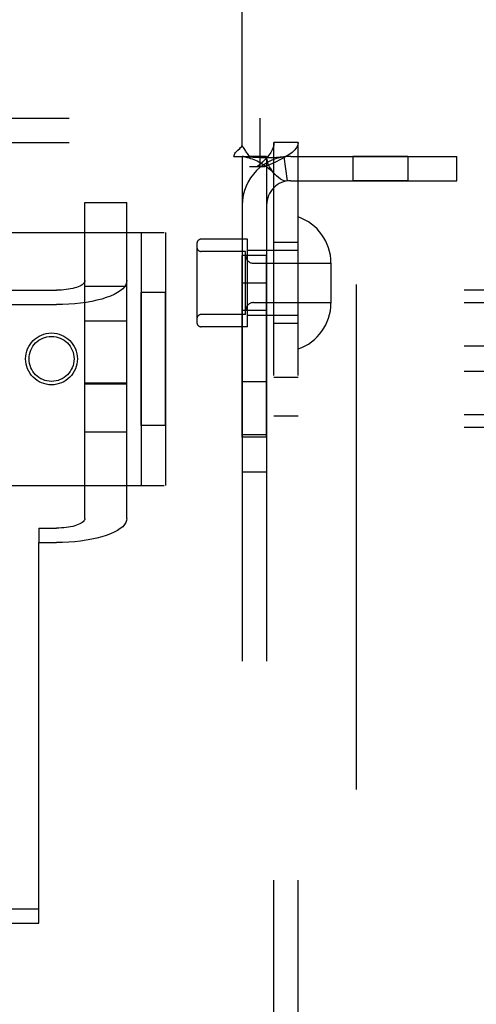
# Model space of a CAD drawing. Header units: inches. Extents: x 0 to 227, y 0 to 147.
# Tile 17 of 34: x 71.19 to 72.32, y 79.59 to 82.02. Entities that reach past the tile are written whole.
import ezdxf

# ---------------------------------------------------------------- set-up
doc = ezdxf.new("R2010")
doc.units = ezdxf.units.IN
doc.header["$LTSCALE"] = 12.466667
doc.header["$MEASUREMENT"] = 0
doc.linetypes.add('HIDDEN', pattern=[0.2, 0.1, -0.1])
doc.layers.get('0').update_dxf_attribs({"linetype": 'CONTINUOUS'})
for name, color, linetype in [('02___PRT_ALL_AXES', 7, 'CONTINUOUS'), ('DEFAULT_2', 8, 'HIDDEN'), ('DIMENSIONS', 7, 'CONTINUOUS')]:
    doc.layers.add(name, color=color, linetype=linetype)
doc.styles.get("Standard").update_dxf_attribs({"font": 'arial.ttf'})
doc.dimstyles.new('DIMSTYLE_1', dxfattribs={"dimtxt": 1, "dimasz": 1.333333, "dimexe": 0.09, "dimexo": 0.07, "dimgap": 0.0375, "dimtad": 0, "dimtih": 1, "dimtoh": 1, "dimzin": 4, "dimdsep": 46, "dimtxsty": 'Standard', "dimblk": '_FILLED', "dimblk1": '_FILLED', "dimblk2": '_FILLED', "dimcen": 0.09, "dimazin": 1, "dimtfac": 1, "dimtdec": 3, "dimtofl": 0, "dimtmove": 0, "dimatfit": 3, "dimldrblk": '_FILLED', "dimfxl": 0, "dimtolj": 1, "dimtzin": 4, "dimarcsym": 0})

# ---------------------------------------------------------------- blocks, each defined once
blk = doc.blocks.new('_FILLED')
at = {"color": 0, "linetype": 'ByBlock'}
blk.add_solid([(0, 0), (-1, 0.2), (-1, -0.2)], dxfattribs=at)
blk = doc.blocks.new('*D17')
at = {"layer": 'DIMENSIONS', "color": 2, "linetype": 'Continuous'}
for p, q in [((65.7085, 85.7112), (63.1893, 85.7112)), ((69.3335, 85.7112), (72.0001, 85.7112))]:
    blk.add_line(p, q, dxfattribs=at)
at = {"layer": 'DIMENSIONS', "color": 2, "linetype": 'Continuous', "xscale": 1.3333333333, "yscale": 1.3333333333, "zscale": 1.3333333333}
blk.add_blockref('_FILLED', (65.7085, 85.7112), dxfattribs=at)
at = {"layer": 'DIMENSIONS', "color": 2, "linetype": 'Continuous', "xscale": 1.3333333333, "yscale": 1.3333333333, "zscale": 1.3333333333, "rotation": 180}
blk.add_blockref('_FILLED', (69.3335, 85.7112), dxfattribs=at)
at = {"layer": 'DIMENSIONS', "color": 2, "linetype": 'Continuous', "insert": (62.6893, 86.2112), "char_height": 1, "width": 2.717472, "attachment_point": 3, "line_spacing_factor": 0.9}
blk.add_mtext('3.63', dxfattribs=at)

msp = doc.modelspace()

# ---------------------------------------------------------------- linework, layer by layer
at = {"layer": '02___PRT_ALL_AXES', "color": 8, "linetype": 'HIDDEN'}
for p, q in [((71.818, 78.6445), (71.818, 81.7125)), ((71.878, 78.6445), (71.878, 81.7125)), ((72.0132, 81.6785), (72.0132, 81.6185)), ((72.1492, 81.6785), (72.0132, 81.6785)), ((72.1492, 81.6785), (72.1492, 81.6185)), ((72.1492, 81.6185), (72.0132, 81.6185)), ((71.753, 81.474), (71.638, 81.474)), ((71.753, 81.258), (71.753, 81.474)), ((71.878, 81.466), (71.818, 81.466)), ((71.74, 80.9855), (71.74, 81.434)), ((71.8, 81.434), (71.74, 81.434)), ((71.8, 80.9855), (71.8, 81.434)), ((71.74, 81.366), (71.8, 81.366)), ((71.351, 80.9985), (71.351, 81.3585)), ((71.351, 81.3585), (71.455, 81.3585)), ((71.455, 80.9985), (71.455, 81.3585)), ((71.49, 81.0145), (71.49, 81.3425)), ((71.55, 81.3425), (71.49, 81.3425)), ((71.55, 81.0145), (71.55, 81.3425)), ((71.8, 81.298), (71.74, 81.298)), ((71.351, 81.2729), (71.455, 81.2729)), ((71.753, 81.258), (71.638, 81.258)), ((71.878, 81.266), (71.818, 81.266)), ((71.878, 81.1325), (71.818, 81.1325)), ((71.351, 81.1169), (71.455, 81.1169)), ((71.8, 81.1215), (71.74, 81.1215)), ((71.878, 81.0375), (71.818, 81.0375)), ((71.55, 81.0145), (71.49, 81.0145)), ((71.351, 80.9985), (71.455, 80.9985)), ((71.8, 80.991), (71.74, 80.991)), ((71.8, 80.9855), (71.74, 80.9855)), ((71.8, 80.8985), (71.74, 80.8985))]:
    msp.add_line(p, q, dxfattribs=at)
for radius in [0.064, 0.0556]:
    msp.add_circle((71.2687, 81.1785), radius, dxfattribs=at)
at = {"layer": 'DEFAULT_2', "color": 8, "linetype": 'HIDDEN'}
for p, q in [((72.021, 108.7885), (72.021, 51.8185)), ((71.74, 81.7047), (71.74, 82.5535)), ((70.0655, 81.7725), (71.7845, 81.7725)), ((71.7845, 81.6525), (71.7845, 81.7725)), ((70.0655, 81.7125), (71.7845, 81.7125)), ((71.818, 78.6445), (71.818, 81.7125)), ((71.878, 81.7125), (71.818, 81.7125)), ((71.878, 78.6445), (71.878, 81.7125)), ((71.7191, 81.6785), (71.7583, 81.6785)), ((71.74, 81.6785), (71.74, 78.6785)), ((71.8, 81.6785), (71.7583, 81.6785)), ((71.8, 81.6785), (71.8, 78.6785)), ((71.8422, 81.6772), (71.8511, 81.6179)), ((71.86, 81.6785), (72.27, 81.6785)), ((72.27, 81.6185), (72.27, 81.6785)), ((71.795, 81.6525), (71.758, 81.6525)), ((71.86, 81.6185), (72.27, 81.6185)), ((71.351, 80.7847), (71.351, 81.5649)), ((71.351, 81.5649), (71.455, 81.5649)), ((71.455, 80.7847), (71.455, 81.5649)), ((70.3, 81.491), (71.55, 81.491)), ((71.49, 81.491), (71.49, 80.866)), ((71.55, 81.491), (71.55, 80.866)), ((71.628, 81.464), (71.628, 81.268)), ((71.748, 81.444), (71.638, 81.444)), ((71.748, 81.288), (71.748, 81.444)), ((71.878, 81.446), (71.753, 81.446)), ((71.768, 81.4145), (71.959, 81.4145)), ((71.959, 81.4155), (71.959, 81.3165)), ((73.535, 81.3481), (70.065, 81.3481)), ((70.569, 81.348), (71.281, 81.348)), ((71.768, 81.3175), (71.959, 81.3175)), ((73.535, 81.3167), (70.065, 81.3167)), ((70.569, 81.3125), (71.281, 81.3125)), ((71.748, 81.288), (71.638, 81.288)), ((71.878, 81.286), (71.753, 81.286)), ((73.535, 81.2099), (70.065, 81.2099)), ((73.535, 81.1472), (70.065, 81.1472)), ((71.455, 81.1185), (71.351, 81.1185)), ((73.535, 81.0403), (70.065, 81.0403)), ((73.535, 81.009), (70.065, 81.009)), ((70.3, 80.866), (71.55, 80.866)), ((71.2375, 80.7607), (71.2375, 80.7251)), ((71.2375, 80.7607), (71.281, 80.7607)), ((71.2375, 79.7855), (71.2375, 80.7251)), ((71.2375, 80.7251), (71.281, 80.7251)), ((70.6125, 79.821), (71.2375, 79.821)), ((70.6125, 79.7855), (71.2375, 79.7855))]:
    msp.add_line(p, q, dxfattribs=at)
for points in [[(71.818, 81.7125), (71.8175, 81.7065), (71.8161, 81.7005), (71.8137, 81.6945), (71.8105, 81.6885), (71.8065, 81.6825), (71.8017, 81.6765), (71.7962, 81.6705), (71.7901, 81.6645), (71.7835, 81.6585), (71.7765, 81.6525)], [(71.878, 81.7125), (71.877, 81.7065), (71.8742, 81.7005), (71.8695, 81.6945), (71.8631, 81.6885), (71.855, 81.6825), (71.8454, 81.6765), (71.8344, 81.6705), (71.8222, 81.6645), (71.809, 81.6585), (71.795, 81.6525)], [(71.7191, 81.6785), (71.7197, 81.6809), (71.7206, 81.6832), (71.7219, 81.6857), (71.7234, 81.688), (71.7252, 81.6901), (71.727, 81.692), (71.7291, 81.6939)], [(71.7291, 81.6939), (71.7335, 81.698), (71.7358, 81.7002), (71.738, 81.7024), (71.74, 81.7047)], [(71.7485, 81.6913), (71.746, 81.6954), (71.7446, 81.6977), (71.7431, 81.7001), (71.7415, 81.7024), (71.74, 81.7047)], [(71.7583, 81.6785), (71.7561, 81.6809), (71.7542, 81.6832), (71.7525, 81.6853), (71.7511, 81.6874), (71.7498, 81.6894), (71.7485, 81.6913)], [(71.743, 81.6779), (71.7417, 81.6781), (71.7404, 81.6783), (71.74, 81.6785)], [(71.8422, 81.6772), (71.8337, 81.6762), (71.8247, 81.6755), (71.8157, 81.6752), (71.8069, 81.675), (71.7987, 81.675), (71.7911, 81.6751), (71.7841, 81.6753), (71.7776, 81.6755), (71.7714, 81.6758), (71.7657, 81.6761), (71.7602, 81.6764), (71.7552, 81.6767), (71.7507, 81.6771), (71.7469, 81.6774), (71.7439, 81.6778), (71.7424, 81.678)], [(71.743, 81.6779), (71.7461, 81.6774), (71.7495, 81.6767), (71.753, 81.6758), (71.7568, 81.6748), (71.7606, 81.6737), (71.7646, 81.6723), (71.7686, 81.6708), (71.7726, 81.6691), (71.7767, 81.6672), (71.7809, 81.6652), (71.785, 81.663), (71.7891, 81.6605), (71.7932, 81.6579), (71.7973, 81.6551), (71.8014, 81.6521), (71.8054, 81.6488), (71.8094, 81.6453), (71.8134, 81.6416), (71.8173, 81.6375), (71.82, 81.6346)], [(71.82, 81.6346), (71.8195, 81.6352), (71.8151, 81.6406), (71.811, 81.6466), (71.8073, 81.653), (71.8042, 81.6597), (71.8019, 81.6664), (71.8004, 81.6727), (71.8, 81.6785)], [(71.8511, 81.6179), (71.8476, 81.6177), (71.8435, 81.6183), (71.8389, 81.6198), (71.834, 81.6224), (71.829, 81.626), (71.8241, 81.6303), (71.82, 81.6346)], [(71.351, 81.372), (71.3507, 81.3699), (71.3499, 81.3678), (71.3486, 81.3658), (71.3467, 81.3638), (71.3444, 81.3618), (71.3416, 81.36), (71.3383, 81.3582), (71.3346, 81.3566), (71.3305, 81.355), (71.326, 81.3536), (71.3211, 81.3524), (71.316, 81.3512), (71.3105, 81.3503), (71.3049, 81.3495), (71.2991, 81.3488), (71.2931, 81.3484), (71.2871, 81.3481), (71.281, 81.348)], [(71.455, 81.372), (71.4543, 81.3668), (71.4523, 81.3616), (71.449, 81.3566), (71.4445, 81.3516), (71.4386, 81.3468), (71.4316, 81.3422), (71.4235, 81.3378), (71.4142, 81.3337), (71.404, 81.3299), (71.3928, 81.3264), (71.3808, 81.3232), (71.368, 81.3204), (71.3545, 81.318), (71.3405, 81.316), (71.326, 81.3145), (71.3112, 81.3134), (71.2962, 81.3127), (71.281, 81.3125)], [(71.351, 80.7847), (71.3507, 80.7826), (71.3499, 80.7805), (71.3486, 80.7785), (71.3467, 80.7765), (71.3444, 80.7745), (71.3416, 80.7727), (71.3383, 80.7709), (71.3346, 80.7693), (71.3305, 80.7677), (71.326, 80.7663), (71.3211, 80.765), (71.316, 80.7639), (71.3105, 80.763), (71.3049, 80.7622), (71.2991, 80.7615), (71.2931, 80.7611), (71.2871, 80.7608), (71.281, 80.7607)], [(71.455, 80.7847), (71.4543, 80.7795), (71.4523, 80.7743), (71.449, 80.7693), (71.4445, 80.7643), (71.4386, 80.7595), (71.4316, 80.7549), (71.4235, 80.7505), (71.4142, 80.7464), (71.404, 80.7426), (71.3928, 80.7391), (71.3808, 80.7359), (71.368, 80.7331), (71.3545, 80.7307), (71.3405, 80.7287), (71.326, 80.7272), (71.3112, 80.726), (71.2962, 80.7254), (71.281, 80.7251)]]:
    msp.add_lwpolyline(points, dxfattribs=at)
for centre, radius, start, end in [((71.86, 81.5585), 0.12, 90, 180), ((71.86, 81.5585), 0.06, 90, 180), ((71.839, 81.4155), 0.12, 0, 71.0344), ((71.638, 81.464), 0.01, 90, 180), ((71.638, 81.454), 0.01, 180, 270), ((71.768, 81.4345), 0.02, 180, 270), ((71.768, 81.2975), 0.02, 90, 180), ((71.839, 81.3165), 0.12, 288.9656, 360), ((71.638, 81.278), 0.01, 90, 180), ((71.638, 81.268), 0.01, 180, 270)]:
    msp.add_arc(centre, radius, start, end, dxfattribs=at)

# ---------------------------------------------------------------- dimensions: what is measured, and where the dimension line sits
at = {"layer": 'DIMENSIONS', "color": 2, "linetype": 'Continuous'}
dim = msp.add_linear_dim(base=(69.33345519, 85.7112345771), p1=(65.70845519, 81.1785248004), p2=(69.33345519, 51.1775248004), dimstyle='DIMSTYLE_1', dxfattribs=at)
dim.commit()
dim.dimension.update_dxf_attribs({"geometry": '*D17', "text_midpoint": (61.3292604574, 85.7056581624), "dimtype": 160})

doc.saveas('drawing.dxf')
